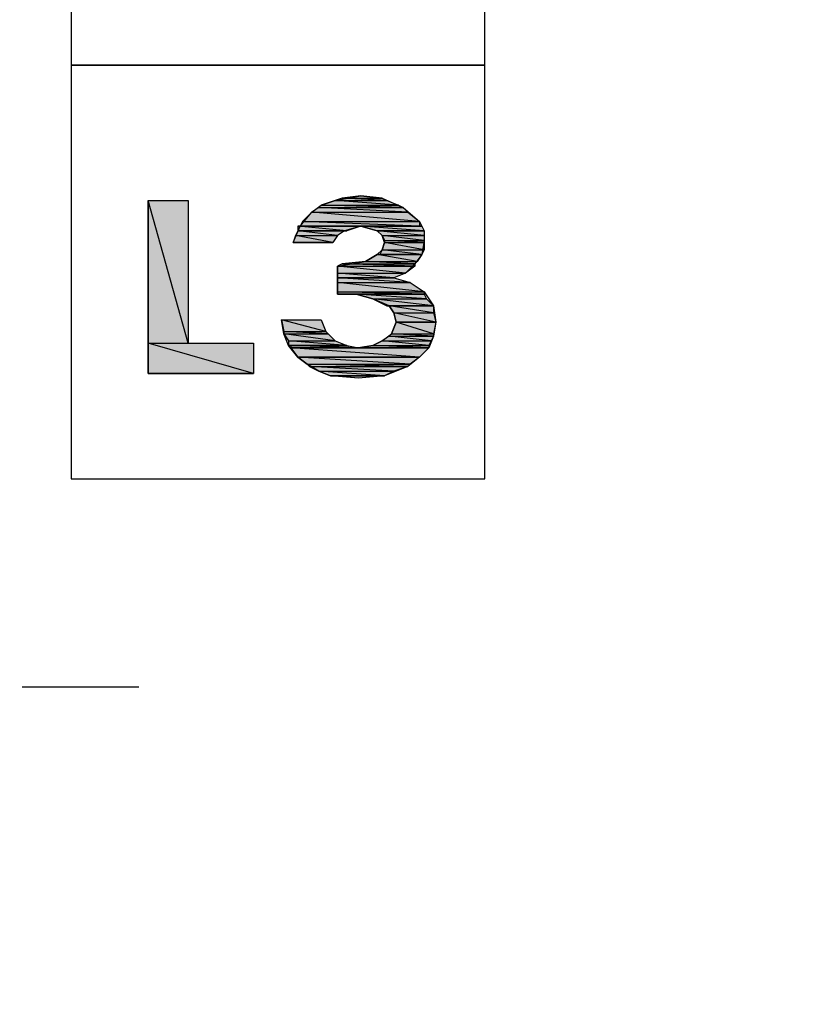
# Model space of a CAD drawing. Header units: millimetres. Extents: x 13 to 546, y 8 to 419.
# Tile 6 of 16: x 279 to 308, y 276 to 312. Entities that reach past the tile are written whole.
import ezdxf

# ---------------------------------------------------------------- set-up
doc = ezdxf.new("R2010")
doc.units = ezdxf.units.MM
doc.header["$LTSCALE"] = 2
doc.header["$PDSIZE"] = -1
doc.layers.add('DIMENSIONS', color=140, linetype='Continuous')
doc.dimstyles.get("Standard").update_dxf_attribs({"dimtxt": 5, "dimasz": 5, "dimexe": 2.5, "dimexo": 3.5, "dimgap": 1, "dimtad": 0, "dimtih": 1, "dimtoh": 1, "dimdec": 1, "dimzin": 0, "dimdsep": 46, "dimtxsty": 'Standard', "dimcen": 0, "dimadec": 0, "dimazin": 0, "dimtfac": 1, "dimtdec": 1, "dimtofl": 0, "dimtmove": 0, "dimatfit": 3, "dimfxl": 0, "dimtolj": 1, "dimtzin": 0, "dimarcsym": 0})

# ---------------------------------------------------------------- blocks, each defined once
blk = doc.blocks.new('*D18')
at = {"layer": 'DEFPOINTS', "color": 0}
for p in [(459.521, 289.672), (259.549, 276.361), (459.521, 239.344)]:
    blk.add_point(p, dxfattribs=at)
at = {"layer": 'DIMENSIONS', "color": 0, "lineweight": -2}
for p, q in [((459.521, 286.172), (459.521, 236.844)), ((259.549, 272.861), (259.549, 236.844)), ((264.549, 239.344), (344.645, 239.344)), ((454.521, 239.344), (373.311, 239.344))]:
    blk.add_line(p, q, dxfattribs=at)
at = {"layer": 'DIMENSIONS', "color": 0}
for points in [[(264.549, 240.177), (264.549, 238.511), (259.549, 239.344)], [(454.521, 240.177), (454.521, 238.511), (459.521, 239.344)]]:
    blk.add_solid(points, dxfattribs=at)
at = {"layer": 'DIMENSIONS', "color": 0, "insert": (358.978, 239.344), "char_height": 5, "attachment_point": 5}
blk.add_mtext('\\A1;200.0\\P [7.87]', dxfattribs=at)

msp = doc.modelspace()

# ---------------------------------------------------------------- hatches: boundary and pattern name
h = msp.add_hatch(color=256)
h.dxf.hatch_style = 2
h.paths.add_polyline_path([(284.9, 300.27), (283.458, 305.442), (284.9, 305.442)])
h.paths.add_polyline_path([(283.458, 300.27), (284.9, 300.27), (283.458, 305.442)])
h = msp.add_hatch(color=256)
h.dxf.hatch_style = 2
h.paths.add_polyline_path([(292.53, 305.272), (290.241, 305.442), (292.106, 305.442)])
h.paths.add_polyline_path([(289.733, 305.272), (292.53, 305.272), (290.241, 305.442)])
h = msp.add_hatch(color=256)
h.dxf.hatch_style = 2
h.paths.add_polyline_path([(292.106, 305.442), (290.496, 305.527), (291.937, 305.527)])
h.paths.add_polyline_path([(290.241, 305.442), (292.106, 305.442), (290.496, 305.527)])
h = msp.add_hatch(color=256)
h.dxf.hatch_style = 2
h.paths.add_polyline_path([(291.174, 305.611), (290.496, 305.527), (291.937, 305.527)])
h = msp.add_hatch(color=256)
h.dxf.hatch_style = 2
h.paths.add_polyline_path([(293.293, 304.679), (289.393, 305.018), (292.87, 305.018)])
h.paths.add_polyline_path([(289.054, 304.679), (293.293, 304.679), (289.393, 305.018)])
h = msp.add_hatch(color=256)
h.dxf.hatch_style = 2
h.paths.add_polyline_path([(292.87, 305.018), (289.648, 305.187), (292.7, 305.187)])
h.paths.add_polyline_path([(289.393, 305.018), (292.87, 305.018), (289.648, 305.187)])
h = msp.add_hatch(color=256)
h.dxf.hatch_style = 2
h.paths.add_polyline_path([(292.7, 305.187), (289.733, 305.272), (292.53, 305.272)])
h.paths.add_polyline_path([(289.648, 305.187), (292.7, 305.187), (289.733, 305.272)])
h = msp.add_hatch(color=256)
h.dxf.hatch_style = 2
h.paths.add_polyline_path([(293.293, 304.509), (289.054, 304.679), (293.293, 304.679)])
h.paths.add_polyline_path([(288.969, 304.509), (293.293, 304.509), (289.054, 304.679)])
h = msp.add_hatch(color=256)
h.dxf.hatch_style = 2
h.paths.add_polyline_path([(290.326, 304.17), (288.885, 304.34), (290.58, 304.34)])
h.paths.add_polyline_path([(288.8, 304.17), (290.326, 304.17), (288.885, 304.34)])
h = msp.add_hatch(color=256)
h.dxf.hatch_style = 2
h.paths.add_polyline_path([(293.378, 304.509), (288.969, 304.509), (293.293, 304.509)])
h.paths.add_polyline_path([(288.885, 304.509), (293.378, 304.509), (288.969, 304.509)])
h = msp.add_hatch(color=256)
h.dxf.hatch_style = 2
h.paths.add_polyline_path([(290.665, 304.34), (288.885, 304.509), (291.174, 304.509)])
h.paths.add_polyline_path([(288.885, 304.34), (290.665, 304.34), (288.885, 304.509)])
h = msp.add_hatch(color=256)
h.dxf.hatch_style = 2
h.paths.add_polyline_path([(290.58, 304.34), (288.885, 304.34), (290.665, 304.34)])
edge = h.paths.add_edge_path()
edge.add_spline(control_points=[(290.58, 304.34), (290.58, 304.34), (290.58, 304.34), (290.58, 304.34), (290.58, 304.34), (288.885, 304.34), (288.885, 304.34), (288.885, 304.34), (290.58, 304.34), (290.58, 304.34)], knot_values=[0, 0, 0, 0, 1, 1, 1, 2, 2, 2, 3, 3, 3, 3], degree=3, periodic=0)
h = msp.add_hatch(color=256)
h.dxf.hatch_style = 2
h.paths.add_polyline_path([(293.463, 304.34), (291.174, 304.509), (293.378, 304.509)])
h.paths.add_polyline_path([(291.767, 304.34), (293.463, 304.34), (291.174, 304.509)])
h = msp.add_hatch(color=256)
h.dxf.hatch_style = 2
edge = h.paths.add_edge_path()
edge.add_spline(control_points=[(293.463, 304.34), (293.463, 304.34), (293.463, 304.34), (293.463, 304.34), (293.463, 304.34), (291.767, 304.34), (291.767, 304.34), (291.767, 304.34), (293.463, 304.34), (293.463, 304.34)], knot_values=[0, 0, 0, 0, 1, 1, 1, 2, 2, 2, 3, 3, 3, 3], degree=3, periodic=0)
edge = h.paths.add_edge_path()
edge.add_spline(control_points=[(291.767, 304.34), (291.767, 304.34), (293.463, 304.34), (293.463, 304.34), (293.463, 304.34), (291.767, 304.34), (291.767, 304.34)], knot_values=[0, 0, 0, 0, 1, 1, 1, 2, 2, 2, 2], degree=3, periodic=0)
h = msp.add_hatch(color=256)
h.dxf.hatch_style = 2
h.paths.add_polyline_path([(293.463, 304.17), (291.767, 304.34), (293.463, 304.34)])
h.paths.add_polyline_path([(291.937, 304.17), (293.463, 304.17), (291.767, 304.34)])
h = msp.add_hatch(color=256)
h.dxf.hatch_style = 2
h.paths.add_polyline_path([(290.156, 303.916), (288.8, 304.17), (290.326, 304.17)])
h.paths.add_polyline_path([(288.715, 303.916), (290.156, 303.916), (288.8, 304.17)])
h = msp.add_hatch(color=256)
h.dxf.hatch_style = 2
h.paths.add_polyline_path([(293.463, 304), (291.937, 304.17), (293.463, 304.17)])
h.paths.add_polyline_path([(292.022, 304), (293.463, 304), (291.937, 304.17)])
h = msp.add_hatch(color=256)
h.dxf.hatch_style = 2
h.paths.add_polyline_path([(293.463, 303.661), (292.022, 303.916), (293.463, 303.916)])
h.paths.add_polyline_path([(291.937, 303.661), (293.463, 303.661), (292.022, 303.916)])
h = msp.add_hatch(color=256)
h.dxf.hatch_style = 2
h.paths.add_polyline_path([(293.463, 303.916), (292.022, 304), (293.463, 304)])
h.paths.add_polyline_path([(292.022, 303.916), (293.463, 303.916), (292.022, 304)])
h = msp.add_hatch(color=256)
h.dxf.hatch_style = 2
h.paths.add_polyline_path([(293.378, 303.492), (291.937, 303.661), (293.463, 303.661)])
h.paths.add_polyline_path([(291.852, 303.492), (293.378, 303.492), (291.937, 303.661)])
h.paths.add_polyline_path([(291.767, 303.492), (291.852, 303.492), (293.378, 303.492)])
h = msp.add_hatch(color=256)
h.dxf.hatch_style = 2
h.paths.add_polyline_path([(293.124, 303.153), (291.343, 303.237), (293.209, 303.237)])
h.paths.add_polyline_path([(290.496, 303.153), (293.124, 303.153), (291.343, 303.237)])
h = msp.add_hatch(color=256)
h.dxf.hatch_style = 2
h.paths.add_polyline_path([(293.209, 303.237), (291.767, 303.492), (293.378, 303.492)])
h.paths.add_polyline_path([(291.343, 303.237), (293.209, 303.237), (291.767, 303.492)])
h = msp.add_hatch(color=256)
h.dxf.hatch_style = 2
h.paths.add_polyline_path([(293.124, 303.068), (290.496, 303.153), (293.124, 303.153)])
h.paths.add_polyline_path([(290.326, 303.068), (293.124, 303.068), (290.496, 303.153)])
h = msp.add_hatch(color=256)
h.dxf.hatch_style = 2
h.paths.add_polyline_path([(292.785, 302.813), (290.326, 303.068), (293.124, 303.068)])
h.paths.add_polyline_path([(290.326, 302.813), (292.785, 302.813), (290.326, 303.068)])
h = msp.add_hatch(color=256)
h.dxf.hatch_style = 2
h.paths.add_polyline_path([(292.361, 302.644), (290.326, 302.813), (292.785, 302.813)])
h.paths.add_polyline_path([(290.326, 302.644), (292.361, 302.644), (290.326, 302.813)])
edge = h.paths.add_edge_path()
edge.add_spline(control_points=[(292.361, 302.644), (292.361, 302.644), (290.326, 302.644), (290.326, 302.644), (290.326, 302.644), (292.361, 302.644), (292.361, 302.644)], knot_values=[0, 0, 0, 0, 1, 1, 1, 2, 2, 2, 2], degree=3, periodic=0)
edge = h.paths.add_edge_path()
edge.add_spline(control_points=[(292.361, 302.644), (292.361, 302.644), (292.361, 302.644), (292.361, 302.644), (292.361, 302.644), (290.326, 302.644), (290.326, 302.644), (290.326, 302.644), (292.361, 302.644), (292.361, 302.644)], knot_values=[0, 0, 0, 0, 1, 1, 1, 2, 2, 2, 3, 3, 3, 3], degree=3, periodic=0)
edge = h.paths.add_edge_path()
edge.add_spline(control_points=[(290.326, 302.644), (290.326, 302.644), (292.361, 302.644), (292.361, 302.644), (292.361, 302.644), (290.326, 302.644), (290.326, 302.644)], knot_values=[0, 0, 0, 0, 1, 1, 1, 2, 2, 2, 2], degree=3, periodic=0)
edge = h.paths.add_edge_path()
edge.add_spline(control_points=[(292.361, 302.644), (292.361, 302.644), (290.326, 302.644), (290.326, 302.644), (290.326, 302.644), (292.361, 302.644), (292.361, 302.644)], knot_values=[0, 0, 0, 0, 1, 1, 1, 2, 2, 2, 2], degree=3, periodic=0)
h = msp.add_hatch(color=256)
h.dxf.hatch_style = 2
h.paths.add_polyline_path([(292.954, 302.474), (290.326, 302.644), (292.361, 302.644)])
h.paths.add_polyline_path([(290.326, 302.474), (292.954, 302.474), (290.326, 302.644)])
h = msp.add_hatch(color=256)
h.dxf.hatch_style = 2
h.paths.add_polyline_path([(293.463, 302.135), (290.326, 302.474), (292.954, 302.474)])
h.paths.add_polyline_path([(290.326, 302.135), (293.463, 302.135), (290.326, 302.474)])
h = msp.add_hatch(color=256)
h.dxf.hatch_style = 2
h.paths.add_polyline_path([(293.463, 302.05), (290.326, 302.135), (293.463, 302.135)])
h.paths.add_polyline_path([(290.326, 302.05), (293.463, 302.05), (290.326, 302.135)])
h.paths.add_polyline_path([(291.004, 302.05), (290.326, 302.05), (293.463, 302.05)])
h = msp.add_hatch(color=256)
h.dxf.hatch_style = 2
h.paths.add_polyline_path([(293.548, 301.881), (291.004, 302.05), (293.463, 302.05)])
h.paths.add_polyline_path([(291.598, 301.881), (293.548, 301.881), (291.004, 302.05)])
h = msp.add_hatch(color=256)
h.dxf.hatch_style = 2
h.paths.add_polyline_path([(293.802, 301.626), (291.598, 301.881), (293.548, 301.881)])
h.paths.add_polyline_path([(292.106, 301.626), (293.802, 301.626), (291.598, 301.881)])
h.paths.add_polyline_path([(292.191, 301.626), (292.106, 301.626), (293.802, 301.626)])
h = msp.add_hatch(color=256)
h.dxf.hatch_style = 2
h.paths.add_polyline_path([(293.802, 301.372), (292.191, 301.626), (293.802, 301.626)])
h.paths.add_polyline_path([(292.361, 301.372), (293.802, 301.372), (292.191, 301.626)])
h = msp.add_hatch(color=256)
h.dxf.hatch_style = 2
h.paths.add_polyline_path([(289.902, 300.694), (288.291, 301.118), (289.733, 301.118)])
h.paths.add_polyline_path([(288.376, 300.694), (289.902, 300.694), (288.291, 301.118)])
h = msp.add_hatch(color=256)
h.dxf.hatch_style = 2
h.paths.add_polyline_path([(293.802, 300.609), (292.446, 301.033), (293.887, 301.033)])
h.paths.add_polyline_path([(292.276, 300.609), (293.802, 300.609), (292.446, 301.033)])
h = msp.add_hatch(color=256)
h.dxf.hatch_style = 2
h.paths.add_polyline_path([(293.887, 301.033), (292.361, 301.372), (293.802, 301.372)])
h.paths.add_polyline_path([(292.446, 301.033), (293.887, 301.033), (292.361, 301.372)])
edge = h.paths.add_edge_path()
edge.add_spline(control_points=[(293.887, 301.033), (293.887, 301.033), (292.446, 301.033), (292.446, 301.033), (292.446, 301.033), (293.887, 301.033), (293.887, 301.033)], knot_values=[0, 0, 0, 0, 1, 1, 1, 2, 2, 2, 2], degree=3, periodic=0)
edge = h.paths.add_edge_path()
edge.add_spline(control_points=[(293.887, 301.033), (293.887, 301.033), (293.887, 301.033), (293.887, 301.033), (293.887, 301.033), (292.446, 301.033), (292.446, 301.033), (292.446, 301.033), (293.887, 301.033), (293.887, 301.033)], knot_values=[0, 0, 0, 0, 1, 1, 1, 2, 2, 2, 3, 3, 3, 3], degree=3, periodic=0)
h = msp.add_hatch(color=256)
h.dxf.hatch_style = 2
h.paths.add_polyline_path([(289.987, 300.609), (288.376, 300.694), (289.902, 300.694)])
h.paths.add_polyline_path([(288.376, 300.609), (289.987, 300.609), (288.376, 300.694)])
h = msp.add_hatch(color=256)
h.dxf.hatch_style = 2
h.paths.add_polyline_path([(290.241, 300.355), (288.376, 300.609), (289.987, 300.609)])
h.paths.add_polyline_path([(288.546, 300.355), (290.241, 300.355), (288.376, 300.609)])
h = msp.add_hatch(color=256)
h.dxf.hatch_style = 2
h.paths.add_polyline_path([(290.665, 300.185), (288.546, 300.355), (290.241, 300.355)])
h.paths.add_polyline_path([(288.546, 300.185), (290.665, 300.185), (288.546, 300.355)])
h.paths.add_polyline_path([(288.63, 300.185), (288.546, 300.185), (290.665, 300.185)])
h = msp.add_hatch(color=256)
h.dxf.hatch_style = 2
h.paths.add_polyline_path([(293.633, 300.185), (291.937, 300.355), (293.717, 300.355)])
h.paths.add_polyline_path([(291.598, 300.185), (293.633, 300.185), (291.937, 300.355)])
h = msp.add_hatch(color=256)
h.dxf.hatch_style = 2
h.paths.add_polyline_path([(293.717, 300.355), (292.191, 300.524), (293.802, 300.524)])
h.paths.add_polyline_path([(291.937, 300.355), (293.717, 300.355), (292.191, 300.524)])
h = msp.add_hatch(color=256)
h.dxf.hatch_style = 2
h.paths.add_polyline_path([(293.802, 300.524), (292.276, 300.609), (293.802, 300.609)])
h.paths.add_polyline_path([(292.191, 300.524), (293.802, 300.524), (292.276, 300.609)])
h = msp.add_hatch(color=256)
h.dxf.hatch_style = 2
h.paths.add_polyline_path([(287.274, 299.168), (283.458, 300.27), (287.274, 300.27)])
h.paths.add_polyline_path([(283.458, 299.168), (287.274, 299.168), (283.458, 300.27)])
h = msp.add_hatch(color=256)
h.dxf.hatch_style = 2
h.paths.add_polyline_path([(291.089, 300.1), (288.63, 300.185), (290.665, 300.185)])
h.paths.add_polyline_path([(288.63, 300.1), (291.089, 300.1), (288.63, 300.185)])
h = msp.add_hatch(color=256)
h.dxf.hatch_style = 2
edge = h.paths.add_edge_path()
edge.add_spline(control_points=[(293.633, 300.1), (293.633, 300.1), (293.633, 300.1), (293.633, 300.1), (293.633, 300.1), (288.63, 300.1), (288.63, 300.1), (288.63, 300.1), (293.633, 300.1), (293.633, 300.1)], knot_values=[0, 0, 0, 0, 1, 1, 1, 2, 2, 2, 3, 3, 3, 3], degree=3, periodic=0)
edge = h.paths.add_edge_path()
edge.add_spline(control_points=[(288.63, 300.1), (288.63, 300.1), (293.633, 300.1), (293.633, 300.1), (293.633, 300.1), (288.63, 300.1), (288.63, 300.1)], knot_values=[0, 0, 0, 0, 1, 1, 1, 2, 2, 2, 2], degree=3, periodic=0)
h = msp.add_hatch(color=256)
h.dxf.hatch_style = 2
h.paths.add_polyline_path([(293.293, 299.761), (288.63, 300.1), (293.633, 300.1)])
h.paths.add_polyline_path([(288.885, 299.761), (293.293, 299.761), (288.63, 300.1)])
edge = h.paths.add_edge_path()
edge.add_spline(control_points=[(293.293, 299.761), (293.293, 299.761), (288.885, 299.761), (288.885, 299.761), (288.885, 299.761), (293.293, 299.761), (293.293, 299.761)], knot_values=[0, 0, 0, 0, 1, 1, 1, 2, 2, 2, 2], degree=3, periodic=0)
edge = h.paths.add_edge_path()
edge.add_spline(control_points=[(293.293, 299.761), (293.293, 299.761), (293.293, 299.761), (293.293, 299.761), (293.293, 299.761), (288.885, 299.761), (288.885, 299.761), (288.885, 299.761), (293.293, 299.761), (293.293, 299.761)], knot_values=[0, 0, 0, 0, 1, 1, 1, 2, 2, 2, 3, 3, 3, 3], degree=3, periodic=0)
h = msp.add_hatch(color=256)
h.dxf.hatch_style = 2
h.paths.add_polyline_path([(293.633, 300.1), (291.598, 300.185), (293.633, 300.185)])
h.paths.add_polyline_path([(291.089, 300.1), (293.633, 300.1), (291.598, 300.185)])
h = msp.add_hatch(color=256)
h.dxf.hatch_style = 2
h.paths.add_polyline_path([(292.954, 299.507), (288.885, 299.761), (293.293, 299.761)])
h.paths.add_polyline_path([(289.224, 299.507), (292.954, 299.507), (288.885, 299.761)])
h = msp.add_hatch(color=256)
h.dxf.hatch_style = 2
h.paths.add_polyline_path([(292.87, 299.422), (289.224, 299.507), (292.954, 299.507)])
h.paths.add_polyline_path([(289.309, 299.422), (292.87, 299.422), (289.224, 299.507)])
h = msp.add_hatch(color=256)
h.dxf.hatch_style = 2
h.paths.add_polyline_path([(292.361, 299.252), (289.309, 299.422), (292.87, 299.422)])
h.paths.add_polyline_path([(289.648, 299.252), (292.361, 299.252), (289.309, 299.422)])
h = msp.add_hatch(color=256)
h.dxf.hatch_style = 2
h.paths.add_polyline_path([(292.022, 299.083), (289.648, 299.252), (292.361, 299.252)])
h.paths.add_polyline_path([(290.072, 299.083), (292.022, 299.083), (289.648, 299.252)])
h = msp.add_hatch(color=256)
h.dxf.hatch_style = 2
h.paths.add_polyline_path([(290.156, 299.083), (292.022, 299.083), (291.089, 298.998)])
h.paths.add_polyline_path([(290.072, 299.083), (290.156, 299.083), (292.022, 299.083)])

# ---------------------------------------------------------------- linework, layer by layer
for points in [[(280.661, 310.359), (295.667, 310.359), (295.667, 325.281), (280.661, 325.281), (280.661, 310.359)], [(280.661, 295.352), (295.667, 295.352), (295.667, 310.359), (280.661, 310.359), (280.661, 295.352)], [(283.458, 305.442), (284.9, 305.442), (284.9, 300.27), (287.274, 300.27), (287.274, 299.168), (283.458, 299.168), (283.458, 305.442)], [(284.9, 300.27), (283.458, 305.442), (284.9, 305.442), (284.9, 300.27)], [(283.458, 300.27), (284.9, 300.27), (283.458, 305.442), (283.458, 300.27)], [(284.9, 300.27), (283.458, 305.442), (284.9, 305.442), (284.9, 300.27)], [(283.458, 300.27), (284.9, 300.27), (283.458, 305.442), (283.458, 300.27)], [(290.156, 303.916), (288.715, 303.916), (288.969, 304.509), (289.393, 305.018), (289.733, 305.272), (290.241, 305.442), (291.174, 305.611), (291.937, 305.527), (292.7, 305.187), (293.293, 304.679), (293.463, 304.34), (293.463, 304), (293.378, 303.492), (293.124, 303.153), (292.785, 302.813), (292.361, 302.644), (292.954, 302.474), (293.463, 302.135), (293.802, 301.626), (293.887, 301.033), (293.802, 300.524), (293.633, 300.1), (293.293, 299.761), (292.87, 299.422), (292.022, 299.083), (291.089, 298.998), (290.072, 299.083), (289.648, 299.252), (289.224, 299.507), (288.885, 299.761), (288.546, 300.185), (288.376, 300.609), (288.291, 301.118), (289.733, 301.118), (289.902, 300.694), (290.241, 300.355), (290.665, 300.185), (291.089, 300.1), (291.598, 300.185), (291.937, 300.355), (292.276, 300.609), (292.446, 301.033), (292.361, 301.372), (292.191, 301.626), (291.598, 301.881), (291.004, 302.05), (290.326, 302.05), (290.326, 303.068), (291.343, 303.237), (291.767, 303.492), (291.937, 303.661), (292.022, 303.916), (291.937, 304.17), (291.767, 304.34), (291.174, 304.509), (290.58, 304.34), (290.326, 304.17), (290.156, 303.916)], [(289.733, 305.272), (292.53, 305.272), (290.241, 305.442), (289.733, 305.272)], [(289.733, 305.272), (292.53, 305.272), (290.241, 305.442), (289.733, 305.272)], [(290.241, 305.442), (292.106, 305.442), (290.496, 305.527), (290.241, 305.442)], [(290.241, 305.442), (292.106, 305.442), (290.496, 305.527), (290.241, 305.442)], [(292.53, 305.272), (290.241, 305.442), (292.106, 305.442), (292.53, 305.272)], [(292.53, 305.272), (290.241, 305.442), (292.106, 305.442), (292.53, 305.272)], [(291.174, 305.611), (290.496, 305.527), (291.937, 305.527), (291.174, 305.611)], [(291.174, 305.611), (290.496, 305.527), (291.937, 305.527), (291.174, 305.611)], [(292.106, 305.442), (290.496, 305.527), (291.937, 305.527), (292.106, 305.442)], [(292.106, 305.442), (290.496, 305.527), (291.937, 305.527), (292.106, 305.442)], [(289.054, 304.679), (293.293, 304.679), (289.393, 305.018), (289.054, 304.679)], [(289.054, 304.679), (293.293, 304.679), (289.393, 305.018), (289.054, 304.679)], [(289.393, 305.018), (292.87, 305.018), (289.648, 305.187), (289.393, 305.018)], [(289.393, 305.018), (292.87, 305.018), (289.648, 305.187), (289.393, 305.018)], [(293.293, 304.679), (289.393, 305.018), (292.87, 305.018), (293.293, 304.679)], [(293.293, 304.679), (289.393, 305.018), (292.87, 305.018), (293.293, 304.679)], [(289.648, 305.187), (292.7, 305.187), (289.733, 305.272), (289.648, 305.187)], [(289.648, 305.187), (292.7, 305.187), (289.733, 305.272), (289.648, 305.187)], [(292.87, 305.018), (289.648, 305.187), (292.7, 305.187), (292.87, 305.018)], [(292.87, 305.018), (289.648, 305.187), (292.7, 305.187), (292.87, 305.018)], [(292.7, 305.187), (289.733, 305.272), (292.53, 305.272), (292.7, 305.187)], [(292.7, 305.187), (289.733, 305.272), (292.53, 305.272), (292.7, 305.187)], [(288.969, 304.509), (293.293, 304.509), (289.054, 304.679), (288.969, 304.509)], [(288.969, 304.509), (293.293, 304.509), (289.054, 304.679), (288.969, 304.509)], [(293.293, 304.509), (289.054, 304.679), (293.293, 304.679), (293.293, 304.509)], [(293.293, 304.509), (289.054, 304.679), (293.293, 304.679), (293.293, 304.509)], [(288.8, 304.17), (290.326, 304.17), (288.885, 304.34), (288.8, 304.17)], [(288.8, 304.17), (290.326, 304.17), (288.885, 304.34), (288.8, 304.17)], [(288.885, 304.509), (293.378, 304.509), (288.969, 304.509), (288.885, 304.509)], [(288.885, 304.509), (293.378, 304.509), (288.969, 304.509), (288.885, 304.509)], [(290.665, 304.34), (288.885, 304.509), (291.174, 304.509), (290.665, 304.34)], [(288.885, 304.34), (290.665, 304.34), (288.885, 304.509), (288.885, 304.34)], [(290.665, 304.34), (288.885, 304.509), (291.174, 304.509), (290.665, 304.34)], [(288.885, 304.34), (290.665, 304.34), (288.885, 304.509), (288.885, 304.34)], [(290.58, 304.34), (288.885, 304.34), (290.665, 304.34), (290.58, 304.34)], [(290.58, 304.34), (288.885, 304.34), (290.665, 304.34), (290.58, 304.34)], [(290.326, 304.17), (288.885, 304.34), (290.58, 304.34), (290.326, 304.17)], [(290.326, 304.17), (288.885, 304.34), (290.58, 304.34), (290.326, 304.17)], [(293.378, 304.509), (288.969, 304.509), (293.293, 304.509), (293.378, 304.509)], [(293.378, 304.509), (288.969, 304.509), (293.293, 304.509), (293.378, 304.509)], [(293.463, 304.34), (291.174, 304.509), (293.378, 304.509), (293.463, 304.34)], [(291.767, 304.34), (293.463, 304.34), (291.174, 304.509), (291.767, 304.34)], [(293.463, 304.34), (291.174, 304.509), (293.378, 304.509), (293.463, 304.34)], [(291.767, 304.34), (293.463, 304.34), (291.174, 304.509), (291.767, 304.34)], [(293.463, 304.17), (291.767, 304.34), (293.463, 304.34), (293.463, 304.17)], [(291.937, 304.17), (293.463, 304.17), (291.767, 304.34), (291.937, 304.17)], [(293.463, 304.17), (291.767, 304.34), (293.463, 304.34), (293.463, 304.17)], [(291.937, 304.17), (293.463, 304.17), (291.767, 304.34), (291.937, 304.17)], [(288.715, 303.916), (290.156, 303.916), (288.8, 304.17), (288.715, 303.916)], [(288.715, 303.916), (290.156, 303.916), (288.8, 304.17), (288.715, 303.916)], [(290.156, 303.916), (288.8, 304.17), (290.326, 304.17), (290.156, 303.916)], [(290.156, 303.916), (288.8, 304.17), (290.326, 304.17), (290.156, 303.916)], [(293.463, 304), (291.937, 304.17), (293.463, 304.17), (293.463, 304)], [(292.022, 304), (293.463, 304), (291.937, 304.17), (292.022, 304)], [(293.463, 304), (291.937, 304.17), (293.463, 304.17), (293.463, 304)], [(292.022, 304), (293.463, 304), (291.937, 304.17), (292.022, 304)], [(291.937, 303.661), (293.463, 303.661), (292.022, 303.916), (291.937, 303.661)], [(291.937, 303.661), (293.463, 303.661), (292.022, 303.916), (291.937, 303.661)], [(293.463, 303.916), (292.022, 304), (293.463, 304), (293.463, 303.916)], [(292.022, 303.916), (293.463, 303.916), (292.022, 304), (292.022, 303.916)], [(293.463, 303.916), (292.022, 304), (293.463, 304), (293.463, 303.916)], [(292.022, 303.916), (293.463, 303.916), (292.022, 304), (292.022, 303.916)], [(293.463, 303.661), (292.022, 303.916), (293.463, 303.916), (293.463, 303.661)], [(293.463, 303.661), (292.022, 303.916), (293.463, 303.916), (293.463, 303.661)], [(291.852, 303.492), (293.378, 303.492), (291.937, 303.661), (291.852, 303.492)], [(291.852, 303.492), (293.378, 303.492), (291.937, 303.661), (291.852, 303.492)], [(293.378, 303.492), (291.937, 303.661), (293.463, 303.661), (293.378, 303.492)], [(293.378, 303.492), (291.937, 303.661), (293.463, 303.661), (293.378, 303.492)], [(290.496, 303.153), (293.124, 303.153), (291.343, 303.237), (290.496, 303.153)], [(290.496, 303.153), (293.124, 303.153), (291.343, 303.237), (290.496, 303.153)], [(291.343, 303.237), (293.209, 303.237), (291.767, 303.492), (291.343, 303.237)], [(291.343, 303.237), (293.209, 303.237), (291.767, 303.492), (291.343, 303.237)], [(293.124, 303.153), (291.343, 303.237), (293.209, 303.237), (293.124, 303.153)], [(293.124, 303.153), (291.343, 303.237), (293.209, 303.237), (293.124, 303.153)], [(291.767, 303.492), (291.852, 303.492), (293.378, 303.492), (291.767, 303.492)], [(291.767, 303.492), (291.852, 303.492), (293.378, 303.492), (291.767, 303.492)], [(293.209, 303.237), (291.767, 303.492), (293.378, 303.492), (293.209, 303.237)], [(293.209, 303.237), (291.767, 303.492), (293.378, 303.492), (293.209, 303.237)], [(290.326, 303.068), (293.124, 303.068), (290.496, 303.153), (290.326, 303.068)], [(290.326, 303.068), (293.124, 303.068), (290.496, 303.153), (290.326, 303.068)], [(292.785, 302.813), (290.326, 303.068), (293.124, 303.068), (292.785, 302.813)], [(290.326, 302.813), (292.785, 302.813), (290.326, 303.068), (290.326, 302.813)], [(292.785, 302.813), (290.326, 303.068), (293.124, 303.068), (292.785, 302.813)], [(290.326, 302.813), (292.785, 302.813), (290.326, 303.068), (290.326, 302.813)], [(293.124, 303.068), (290.496, 303.153), (293.124, 303.153), (293.124, 303.068)], [(293.124, 303.068), (290.496, 303.153), (293.124, 303.153), (293.124, 303.068)], [(292.361, 302.644), (290.326, 302.813), (292.785, 302.813), (292.361, 302.644)], [(290.326, 302.644), (292.361, 302.644), (290.326, 302.813), (290.326, 302.644)], [(292.361, 302.644), (290.326, 302.813), (292.785, 302.813), (292.361, 302.644)], [(290.326, 302.644), (292.361, 302.644), (290.326, 302.813), (290.326, 302.644)], [(292.954, 302.474), (290.326, 302.644), (292.361, 302.644), (292.954, 302.474)], [(290.326, 302.474), (292.954, 302.474), (290.326, 302.644), (290.326, 302.474)], [(292.954, 302.474), (290.326, 302.644), (292.361, 302.644), (292.954, 302.474)], [(290.326, 302.474), (292.954, 302.474), (290.326, 302.644), (290.326, 302.474)], [(293.463, 302.135), (290.326, 302.474), (292.954, 302.474), (293.463, 302.135)], [(290.326, 302.135), (293.463, 302.135), (290.326, 302.474), (290.326, 302.135)], [(293.463, 302.135), (290.326, 302.474), (292.954, 302.474), (293.463, 302.135)], [(290.326, 302.135), (293.463, 302.135), (290.326, 302.474), (290.326, 302.135)], [(293.463, 302.05), (290.326, 302.135), (293.463, 302.135), (293.463, 302.05)], [(290.326, 302.05), (293.463, 302.05), (290.326, 302.135), (290.326, 302.05)], [(293.463, 302.05), (290.326, 302.135), (293.463, 302.135), (293.463, 302.05)], [(290.326, 302.05), (293.463, 302.05), (290.326, 302.135), (290.326, 302.05)], [(291.004, 302.05), (290.326, 302.05), (293.463, 302.05), (291.004, 302.05)], [(291.004, 302.05), (290.326, 302.05), (293.463, 302.05), (291.004, 302.05)], [(293.548, 301.881), (291.004, 302.05), (293.463, 302.05), (293.548, 301.881)], [(291.598, 301.881), (293.548, 301.881), (291.004, 302.05), (291.598, 301.881)], [(293.548, 301.881), (291.004, 302.05), (293.463, 302.05), (293.548, 301.881)], [(291.598, 301.881), (293.548, 301.881), (291.004, 302.05), (291.598, 301.881)], [(293.802, 301.626), (291.598, 301.881), (293.548, 301.881), (293.802, 301.626)], [(292.106, 301.626), (293.802, 301.626), (291.598, 301.881), (292.106, 301.626)], [(293.802, 301.626), (291.598, 301.881), (293.548, 301.881), (293.802, 301.626)], [(292.106, 301.626), (293.802, 301.626), (291.598, 301.881), (292.106, 301.626)], [(292.191, 301.626), (292.106, 301.626), (293.802, 301.626), (292.191, 301.626)], [(292.191, 301.626), (292.106, 301.626), (293.802, 301.626), (292.191, 301.626)], [(293.802, 301.372), (292.191, 301.626), (293.802, 301.626), (293.802, 301.372)], [(292.361, 301.372), (293.802, 301.372), (292.191, 301.626), (292.361, 301.372)], [(293.802, 301.372), (292.191, 301.626), (293.802, 301.626), (293.802, 301.372)], [(292.361, 301.372), (293.802, 301.372), (292.191, 301.626), (292.361, 301.372)], [(289.902, 300.694), (288.291, 301.118), (289.733, 301.118), (289.902, 300.694)], [(288.376, 300.694), (289.902, 300.694), (288.291, 301.118), (288.376, 300.694)], [(289.902, 300.694), (288.291, 301.118), (289.733, 301.118), (289.902, 300.694)], [(288.376, 300.694), (289.902, 300.694), (288.291, 301.118), (288.376, 300.694)], [(292.276, 300.609), (293.802, 300.609), (292.446, 301.033), (292.276, 300.609)], [(292.276, 300.609), (293.802, 300.609), (292.446, 301.033), (292.276, 300.609)], [(293.887, 301.033), (292.361, 301.372), (293.802, 301.372), (293.887, 301.033)], [(292.446, 301.033), (293.887, 301.033), (292.361, 301.372), (292.446, 301.033)], [(293.887, 301.033), (292.361, 301.372), (293.802, 301.372), (293.887, 301.033)], [(292.446, 301.033), (293.887, 301.033), (292.361, 301.372), (292.446, 301.033)], [(293.802, 300.609), (292.446, 301.033), (293.887, 301.033), (293.802, 300.609)], [(293.802, 300.609), (292.446, 301.033), (293.887, 301.033), (293.802, 300.609)], [(289.987, 300.609), (288.376, 300.694), (289.902, 300.694), (289.987, 300.609)], [(288.376, 300.609), (289.987, 300.609), (288.376, 300.694), (288.376, 300.609)], [(289.987, 300.609), (288.376, 300.694), (289.902, 300.694), (289.987, 300.609)], [(288.376, 300.609), (289.987, 300.609), (288.376, 300.694), (288.376, 300.609)], [(290.241, 300.355), (288.376, 300.609), (289.987, 300.609), (290.241, 300.355)], [(288.546, 300.355), (290.241, 300.355), (288.376, 300.609), (288.546, 300.355)], [(290.241, 300.355), (288.376, 300.609), (289.987, 300.609), (290.241, 300.355)], [(288.546, 300.355), (290.241, 300.355), (288.376, 300.609), (288.546, 300.355)], [(290.665, 300.185), (288.546, 300.355), (290.241, 300.355), (290.665, 300.185)], [(288.546, 300.185), (290.665, 300.185), (288.546, 300.355), (288.546, 300.185)], [(290.665, 300.185), (288.546, 300.355), (290.241, 300.355), (290.665, 300.185)], [(288.546, 300.185), (290.665, 300.185), (288.546, 300.355), (288.546, 300.185)], [(291.598, 300.185), (293.633, 300.185), (291.937, 300.355), (291.598, 300.185)], [(291.598, 300.185), (293.633, 300.185), (291.937, 300.355), (291.598, 300.185)], [(291.937, 300.355), (293.717, 300.355), (292.191, 300.524), (291.937, 300.355)], [(291.937, 300.355), (293.717, 300.355), (292.191, 300.524), (291.937, 300.355)], [(293.633, 300.185), (291.937, 300.355), (293.717, 300.355), (293.633, 300.185)], [(293.633, 300.185), (291.937, 300.355), (293.717, 300.355), (293.633, 300.185)], [(292.191, 300.524), (293.802, 300.524), (292.276, 300.609), (292.191, 300.524)], [(292.191, 300.524), (293.802, 300.524), (292.276, 300.609), (292.191, 300.524)], [(293.717, 300.355), (292.191, 300.524), (293.802, 300.524), (293.717, 300.355)], [(293.717, 300.355), (292.191, 300.524), (293.802, 300.524), (293.717, 300.355)], [(293.802, 300.524), (292.276, 300.609), (293.802, 300.609), (293.802, 300.524)], [(293.802, 300.524), (292.276, 300.609), (293.802, 300.609), (293.802, 300.524)], [(287.274, 299.168), (283.458, 300.27), (287.274, 300.27), (287.274, 299.168)], [(283.458, 299.168), (287.274, 299.168), (283.458, 300.27), (283.458, 299.168)], [(287.274, 299.168), (283.458, 300.27), (287.274, 300.27), (287.274, 299.168)], [(283.458, 299.168), (287.274, 299.168), (283.458, 300.27), (283.458, 299.168)], [(288.63, 300.185), (288.546, 300.185), (290.665, 300.185), (288.63, 300.185)], [(288.63, 300.185), (288.546, 300.185), (290.665, 300.185), (288.63, 300.185)], [(291.089, 300.1), (288.63, 300.185), (290.665, 300.185), (291.089, 300.1)], [(288.63, 300.1), (291.089, 300.1), (288.63, 300.185), (288.63, 300.1)], [(291.089, 300.1), (288.63, 300.185), (290.665, 300.185), (291.089, 300.1)], [(288.63, 300.1), (291.089, 300.1), (288.63, 300.185), (288.63, 300.1)], [(293.293, 299.761), (288.63, 300.1), (293.633, 300.1), (293.293, 299.761)], [(288.885, 299.761), (293.293, 299.761), (288.63, 300.1), (288.885, 299.761)], [(293.293, 299.761), (288.63, 300.1), (293.633, 300.1), (293.293, 299.761)], [(288.885, 299.761), (293.293, 299.761), (288.63, 300.1), (288.885, 299.761)], [(291.089, 300.1), (293.633, 300.1), (291.598, 300.185), (291.089, 300.1)], [(291.089, 300.1), (293.633, 300.1), (291.598, 300.185), (291.089, 300.1)], [(293.633, 300.1), (291.598, 300.185), (293.633, 300.185), (293.633, 300.1)], [(293.633, 300.1), (291.598, 300.185), (293.633, 300.185), (293.633, 300.1)], [(292.954, 299.507), (288.885, 299.761), (293.293, 299.761), (292.954, 299.507)], [(289.224, 299.507), (292.954, 299.507), (288.885, 299.761), (289.224, 299.507)], [(292.954, 299.507), (288.885, 299.761), (293.293, 299.761), (292.954, 299.507)], [(289.224, 299.507), (292.954, 299.507), (288.885, 299.761), (289.224, 299.507)], [(292.87, 299.422), (289.224, 299.507), (292.954, 299.507), (292.87, 299.422)], [(289.309, 299.422), (292.87, 299.422), (289.224, 299.507), (289.309, 299.422)], [(292.87, 299.422), (289.224, 299.507), (292.954, 299.507), (292.87, 299.422)], [(289.309, 299.422), (292.87, 299.422), (289.224, 299.507), (289.309, 299.422)], [(292.361, 299.252), (289.309, 299.422), (292.87, 299.422), (292.361, 299.252)], [(289.648, 299.252), (292.361, 299.252), (289.309, 299.422), (289.648, 299.252)], [(292.361, 299.252), (289.309, 299.422), (292.87, 299.422), (292.361, 299.252)], [(289.648, 299.252), (292.361, 299.252), (289.309, 299.422), (289.648, 299.252)], [(292.022, 299.083), (289.648, 299.252), (292.361, 299.252), (292.022, 299.083)], [(290.072, 299.083), (292.022, 299.083), (289.648, 299.252), (290.072, 299.083)], [(292.022, 299.083), (289.648, 299.252), (292.361, 299.252), (292.022, 299.083)], [(290.072, 299.083), (292.022, 299.083), (289.648, 299.252), (290.072, 299.083)], [(290.072, 299.083), (290.156, 299.083), (292.022, 299.083), (290.072, 299.083)], [(290.072, 299.083), (290.156, 299.083), (292.022, 299.083), (290.072, 299.083)], [(290.156, 299.083), (292.022, 299.083), (291.089, 298.998), (290.156, 299.083)], [(290.156, 299.083), (292.022, 299.083), (291.089, 298.998), (290.156, 299.083)], [(278.88, 287.807), (279.643, 287.807)], [(279.474, 287.807), (282.102, 287.807)], [(280.406, 287.807), (283.119, 287.807)]]:
    msp.add_lwpolyline(points)
for points, knots in [([(290.58, 304.34), (290.58, 304.34), (290.58, 304.34), (290.58, 304.34), (290.58, 304.34), (288.885, 304.34), (288.885, 304.34), (288.885, 304.34), (290.58, 304.34), (290.58, 304.34)], [0, 0, 0, 0, 1, 1, 1, 2, 2, 2, 3, 3, 3, 3]), ([(290.58, 304.34), (290.58, 304.34), (290.58, 304.34), (290.58, 304.34), (290.58, 304.34), (288.885, 304.34), (288.885, 304.34), (288.885, 304.34), (290.58, 304.34), (290.58, 304.34)], [0, 0, 0, 0, 1, 1, 1, 2, 2, 2, 3, 3, 3, 3]), ([(293.463, 304.34), (293.463, 304.34), (293.463, 304.34), (293.463, 304.34), (293.463, 304.34), (291.767, 304.34), (291.767, 304.34), (291.767, 304.34), (293.463, 304.34), (293.463, 304.34)], [0, 0, 0, 0, 1, 1, 1, 2, 2, 2, 3, 3, 3, 3]), ([(291.767, 304.34), (291.767, 304.34), (293.463, 304.34), (293.463, 304.34), (293.463, 304.34), (291.767, 304.34), (291.767, 304.34)], [0, 0, 0, 0, 1, 1, 1, 2, 2, 2, 2]), ([(293.463, 304.34), (293.463, 304.34), (293.463, 304.34), (293.463, 304.34), (293.463, 304.34), (291.767, 304.34), (291.767, 304.34), (291.767, 304.34), (293.463, 304.34), (293.463, 304.34)], [0, 0, 0, 0, 1, 1, 1, 2, 2, 2, 3, 3, 3, 3]), ([(291.767, 304.34), (291.767, 304.34), (293.463, 304.34), (293.463, 304.34), (293.463, 304.34), (291.767, 304.34), (291.767, 304.34)], [0, 0, 0, 0, 1, 1, 1, 2, 2, 2, 2]), ([(291.852, 303.492), (291.852, 303.492), (293.378, 303.492), (293.378, 303.492), (293.378, 303.492), (291.852, 303.492), (291.852, 303.492)], [0, 0, 0, 0, 1, 1, 1, 2, 2, 2, 2]), ([(291.852, 303.492), (291.852, 303.492), (293.378, 303.492), (293.378, 303.492), (293.378, 303.492), (291.852, 303.492), (291.852, 303.492)], [0, 0, 0, 0, 1, 1, 1, 2, 2, 2, 2]), ([(292.361, 302.644), (292.361, 302.644), (290.326, 302.644), (290.326, 302.644), (290.326, 302.644), (292.361, 302.644), (292.361, 302.644)], [0, 0, 0, 0, 1, 1, 1, 2, 2, 2, 2]), ([(292.361, 302.644), (292.361, 302.644), (292.361, 302.644), (292.361, 302.644), (292.361, 302.644), (290.326, 302.644), (290.326, 302.644), (290.326, 302.644), (292.361, 302.644), (292.361, 302.644)], [0, 0, 0, 0, 1, 1, 1, 2, 2, 2, 3, 3, 3, 3]), ([(290.326, 302.644), (290.326, 302.644), (292.361, 302.644), (292.361, 302.644), (292.361, 302.644), (290.326, 302.644), (290.326, 302.644)], [0, 0, 0, 0, 1, 1, 1, 2, 2, 2, 2]), ([(292.361, 302.644), (292.361, 302.644), (290.326, 302.644), (290.326, 302.644), (290.326, 302.644), (292.361, 302.644), (292.361, 302.644)], [0, 0, 0, 0, 1, 1, 1, 2, 2, 2, 2]), ([(292.361, 302.644), (292.361, 302.644), (290.326, 302.644), (290.326, 302.644), (290.326, 302.644), (292.361, 302.644), (292.361, 302.644)], [0, 0, 0, 0, 1, 1, 1, 2, 2, 2, 2]), ([(292.361, 302.644), (292.361, 302.644), (292.361, 302.644), (292.361, 302.644), (292.361, 302.644), (290.326, 302.644), (290.326, 302.644), (290.326, 302.644), (292.361, 302.644), (292.361, 302.644)], [0, 0, 0, 0, 1, 1, 1, 2, 2, 2, 3, 3, 3, 3]), ([(290.326, 302.644), (290.326, 302.644), (292.361, 302.644), (292.361, 302.644), (292.361, 302.644), (290.326, 302.644), (290.326, 302.644)], [0, 0, 0, 0, 1, 1, 1, 2, 2, 2, 2]), ([(292.361, 302.644), (292.361, 302.644), (290.326, 302.644), (290.326, 302.644), (290.326, 302.644), (292.361, 302.644), (292.361, 302.644)], [0, 0, 0, 0, 1, 1, 1, 2, 2, 2, 2]), ([(290.326, 302.05), (290.326, 302.05), (293.463, 302.05), (293.463, 302.05), (293.463, 302.05), (290.326, 302.05), (290.326, 302.05)], [0, 0, 0, 0, 1, 1, 1, 2, 2, 2, 2]), ([(290.326, 302.05), (290.326, 302.05), (293.463, 302.05), (293.463, 302.05), (293.463, 302.05), (290.326, 302.05), (290.326, 302.05)], [0, 0, 0, 0, 1, 1, 1, 2, 2, 2, 2]), ([(292.106, 301.626), (292.106, 301.626), (293.802, 301.626), (293.802, 301.626), (293.802, 301.626), (292.106, 301.626), (292.106, 301.626)], [0, 0, 0, 0, 1, 1, 1, 2, 2, 2, 2]), ([(292.106, 301.626), (292.106, 301.626), (293.802, 301.626), (293.802, 301.626), (293.802, 301.626), (292.106, 301.626), (292.106, 301.626)], [0, 0, 0, 0, 1, 1, 1, 2, 2, 2, 2]), ([(293.887, 301.033), (293.887, 301.033), (292.446, 301.033), (292.446, 301.033), (292.446, 301.033), (293.887, 301.033), (293.887, 301.033)], [0, 0, 0, 0, 1, 1, 1, 2, 2, 2, 2]), ([(293.887, 301.033), (293.887, 301.033), (293.887, 301.033), (293.887, 301.033), (293.887, 301.033), (292.446, 301.033), (292.446, 301.033), (292.446, 301.033), (293.887, 301.033), (293.887, 301.033)], [0, 0, 0, 0, 1, 1, 1, 2, 2, 2, 3, 3, 3, 3]), ([(293.887, 301.033), (293.887, 301.033), (292.446, 301.033), (292.446, 301.033), (292.446, 301.033), (293.887, 301.033), (293.887, 301.033)], [0, 0, 0, 0, 1, 1, 1, 2, 2, 2, 2]), ([(293.887, 301.033), (293.887, 301.033), (293.887, 301.033), (293.887, 301.033), (293.887, 301.033), (292.446, 301.033), (292.446, 301.033), (292.446, 301.033), (293.887, 301.033), (293.887, 301.033)], [0, 0, 0, 0, 1, 1, 1, 2, 2, 2, 3, 3, 3, 3]), ([(288.546, 300.185), (288.546, 300.185), (290.665, 300.185), (290.665, 300.185), (290.665, 300.185), (288.546, 300.185), (288.546, 300.185)], [0, 0, 0, 0, 1, 1, 1, 2, 2, 2, 2]), ([(288.546, 300.185), (288.546, 300.185), (290.665, 300.185), (290.665, 300.185), (290.665, 300.185), (288.546, 300.185), (288.546, 300.185)], [0, 0, 0, 0, 1, 1, 1, 2, 2, 2, 2]), ([(293.633, 300.1), (293.633, 300.1), (293.633, 300.1), (293.633, 300.1), (293.633, 300.1), (288.63, 300.1), (288.63, 300.1), (288.63, 300.1), (293.633, 300.1), (293.633, 300.1)], [0, 0, 0, 0, 1, 1, 1, 2, 2, 2, 3, 3, 3, 3]), ([(288.63, 300.1), (288.63, 300.1), (293.633, 300.1), (293.633, 300.1), (293.633, 300.1), (288.63, 300.1), (288.63, 300.1)], [0, 0, 0, 0, 1, 1, 1, 2, 2, 2, 2]), ([(293.633, 300.1), (293.633, 300.1), (293.633, 300.1), (293.633, 300.1), (293.633, 300.1), (288.63, 300.1), (288.63, 300.1), (288.63, 300.1), (293.633, 300.1), (293.633, 300.1)], [0, 0, 0, 0, 1, 1, 1, 2, 2, 2, 3, 3, 3, 3]), ([(288.63, 300.1), (288.63, 300.1), (293.633, 300.1), (293.633, 300.1), (293.633, 300.1), (288.63, 300.1), (288.63, 300.1)], [0, 0, 0, 0, 1, 1, 1, 2, 2, 2, 2]), ([(293.293, 299.761), (293.293, 299.761), (288.885, 299.761), (288.885, 299.761), (288.885, 299.761), (293.293, 299.761), (293.293, 299.761)], [0, 0, 0, 0, 1, 1, 1, 2, 2, 2, 2]), ([(293.293, 299.761), (293.293, 299.761), (293.293, 299.761), (293.293, 299.761), (293.293, 299.761), (288.885, 299.761), (288.885, 299.761), (288.885, 299.761), (293.293, 299.761), (293.293, 299.761)], [0, 0, 0, 0, 1, 1, 1, 2, 2, 2, 3, 3, 3, 3]), ([(293.293, 299.761), (293.293, 299.761), (288.885, 299.761), (288.885, 299.761), (288.885, 299.761), (293.293, 299.761), (293.293, 299.761)], [0, 0, 0, 0, 1, 1, 1, 2, 2, 2, 2]), ([(293.293, 299.761), (293.293, 299.761), (293.293, 299.761), (293.293, 299.761), (293.293, 299.761), (288.885, 299.761), (288.885, 299.761), (288.885, 299.761), (293.293, 299.761), (293.293, 299.761)], [0, 0, 0, 0, 1, 1, 1, 2, 2, 2, 3, 3, 3, 3]), ([(290.072, 299.083), (290.072, 299.083), (292.022, 299.083), (292.022, 299.083), (292.022, 299.083), (290.072, 299.083), (290.072, 299.083)], [0, 0, 0, 0, 1, 1, 1, 2, 2, 2, 2]), ([(290.072, 299.083), (290.072, 299.083), (292.022, 299.083), (292.022, 299.083), (292.022, 299.083), (290.072, 299.083), (290.072, 299.083)], [0, 0, 0, 0, 1, 1, 1, 2, 2, 2, 2])]:
    msp.add_open_spline(points, degree=3, knots=knots)

# ---------------------------------------------------------------- dimensions: what is measured, and where the dimension line sits
at = {"layer": 'DIMENSIONS'}
dim = msp.add_linear_dim(base=(459.521, 239.344), p1=(259.549, 276.361), p2=(459.521, 289.672), dimstyle='Standard', override={"dimpost": '\\X'}, dxfattribs=at)
dim.commit()
dim.dimension.update_dxf_attribs({"geometry": '*D18', "text_midpoint": (358.978, 239.344), "dimtype": 160})

doc.saveas('drawing.dxf')
